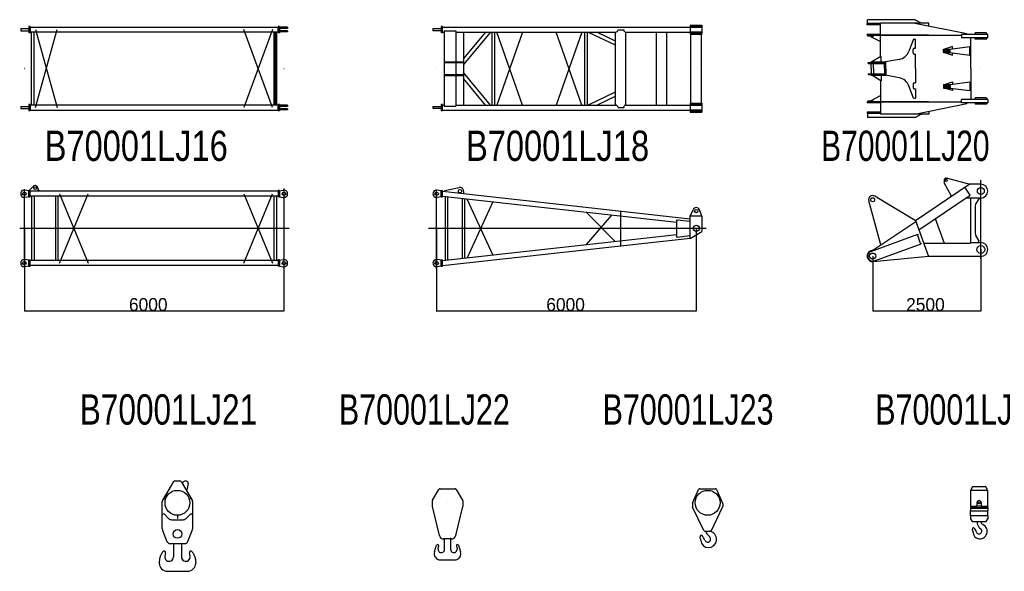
# Model space of a CAD drawing. Extents: x -32953 to 6491, y -9218 to 35056.
# Tile 1 of 5: x -32659 to -9903, y -9218 to 3515. Entities that reach past the tile are written whole.
import ezdxf

# ---------------------------------------------------------------- set-up
doc = ezdxf.new("R2010")
doc.units = 0
doc.header["$PDMODE"] = 35
doc.layers.get('0').update_dxf_attribs({"linetype": 'CONTINUOUS'})
doc.layers.get('DEFPOINTS').update_dxf_attribs({"linetype": 'CONTINUOUS'})
doc.styles.add('MX_NOTE_STANDARD', font='txt.shx', dxfattribs={"bigfont": 'extfont.shx'})
doc.dimstyles.new('MXDIMSTYLE', dxfattribs={"dimtxt": 2.8, "dimasz": 2.5, "dimexe": 1, "dimexo": 0.5, "dimgap": 0.5, "dimtad": 1, "dimdsep": 46, "dimtxsty": 'MX_NOTE_STANDARD', "dimblk1": 'OPEN30', "dimblk2": 'OPEN30', "dimsah": 1, "dimcen": 2.5, "dimadec": 0, "dimazin": 0, "dimtfac": 1, "dimtmove": 0, "dimatfit": 3, "dimldrblk": 'OPEN30', "dimfxl": 1, "dimtzin": 0, "dimarcsym": 0})

# ---------------------------------------------------------------- blocks, each defined once
blk = doc.blocks.new('_OPEN30')
at = {"color": 0, "linetype": 'ByBlock', "lineweight": -2}
for p, q in [((-1, 0.267949), (0, 0)), ((0, 0), (-1, -0.267949)), ((0, 0), (-1, 0))]:
    blk.add_line(p, q, dxfattribs=at)
blk = doc.blocks.new('*D8')
at = {"color": 7, "linetype": 'Continuous'}
for p, q in [((-10445.395474, -1791.875514), (-10445.395474, -3214.524318)), ((-12945.395474, -1941.875514), (-12945.395474, -3214.524318)), ((-10445.395474, -3213.524318), (-12945.395474, -3213.524318))]:
    blk.add_line(p, q, dxfattribs=at)
at = {"layer": 'DEFPOINTS', "color": 0, "linetype": 'Continuous'}
for p in [(-10445.395474, -1791.375514), (-12945.395474, -1941.375514), (-12945.395474, -3213.524318)]:
    blk.add_point(p, dxfattribs=at)
at = {"color": 7, "linetype": 'Continuous', "xscale": 2.5, "yscale": 2.5, "zscale": 2.5, "rotation": 180}
blk.add_blockref('_OPEN30', (-12945.395474, -3213.524318), dxfattribs=at)
at = {"color": 7, "linetype": 'Continuous', "xscale": 2.5, "yscale": 2.5, "zscale": 2.5}
blk.add_blockref('_OPEN30', (-10445.395474, -3213.524318), dxfattribs=at)
at = {"color": 7, "linetype": 'Continuous', "insert": (-11725.999234, -3063.024318), "char_height": 300, "attachment_point": 5}
blk.add_mtext('\\A1;2500', dxfattribs=at)
blk = doc.blocks.new('*D9')
at = {"color": 7, "linetype": 'Continuous'}
for p, q in [((-23023.387869, -1303.949855), (-23023.387869, -3214.524318)), ((-17023.387869, -1303.949855), (-17023.387869, -3214.524318)), ((-17023.387869, -3213.524318), (-23023.387869, -3213.524318))]:
    blk.add_line(p, q, dxfattribs=at)
at = {"layer": 'DEFPOINTS', "color": 0, "linetype": 'Continuous'}
for p in [(-23023.387869, -1303.449855), (-17023.387869, -1303.449855), (-23023.387869, -3213.524318)]:
    blk.add_point(p, dxfattribs=at)
at = {"color": 7, "linetype": 'Continuous', "xscale": 2.5, "yscale": 2.5, "zscale": 2.5, "rotation": 180}
blk.add_blockref('_OPEN30', (-23023.387869, -3213.524318), dxfattribs=at)
at = {"color": 7, "linetype": 'Continuous', "xscale": 2.5, "yscale": 2.5, "zscale": 2.5}
blk.add_blockref('_OPEN30', (-17023.387869, -3213.524318), dxfattribs=at)
at = {"color": 7, "linetype": 'Continuous', "insert": (-20042.625174, -3063.024318), "char_height": 300, "attachment_point": 5}
blk.add_mtext('\\A1;6000', dxfattribs=at)
blk = doc.blocks.new('*D10')
at = {"color": 7, "linetype": 'Continuous'}
for p, q in [((-32551.351056, -1303.949855), (-32551.351056, -3214.524318)), ((-26551.461056, -1303.949855), (-26551.461056, -3214.524318)), ((-26551.461056, -3213.524318), (-32551.351056, -3213.524318))]:
    blk.add_line(p, q, dxfattribs=at)
at = {"layer": 'DEFPOINTS', "color": 0, "linetype": 'Continuous'}
for p in [(-32551.351056, -1303.449855), (-26551.461056, -1303.449855), (-32551.351056, -3213.524318)]:
    blk.add_point(p, dxfattribs=at)
at = {"color": 7, "linetype": 'Continuous', "xscale": 2.5, "yscale": 2.5, "zscale": 2.5, "rotation": 180}
blk.add_blockref('_OPEN30', (-32551.351056, -3213.524318), dxfattribs=at)
at = {"color": 7, "linetype": 'Continuous', "xscale": 2.5, "yscale": 2.5, "zscale": 2.5}
blk.add_blockref('_OPEN30', (-26551.461056, -3213.524318), dxfattribs=at)
at = {"color": 7, "linetype": 'Continuous', "insert": (-29687.942745, -3063.024318), "char_height": 300, "attachment_point": 5}
blk.add_mtext('\\A1;6000', dxfattribs=at)

msp = doc.modelspace()

# ---------------------------------------------------------------- linework, layer by layer
at = {"color": 60, "linetype": 'Continuous'}
for p, q in [((-12765.257704, 3424.680824), (-13075.340712, 3424.680994)), ((-13075.332423, 3396.717366), (-13075.332438, 3424.717854)), ((-11965.990077, 3514.680385), (-13061.346522, 3514.680987)), ((-13061.338298, 3424.717862), (-13061.338347, 3514.717862)), ((-12765.25845, 3166.683067), (-12765.25845, 3436.680625)), ((-11644.693733, 3436.67972), (-12765.257698, 3436.680336)), ((-11971.037144, 3436.715944), (-10768.653738, 3194.213409)), ((-11966.008754, 3514.681671), (-11825.054783, 3439.681285)), ((-11825.065579, 3436.680625), (-11825.065579, 3439.683555)), ((-11644.70181, 3370.867637), (-11644.70181, 3436.680625)), ((-32636.348615, 3306.676124), (-32636.348615, 3266.679023)), ((-32631.342678, 3311.674452), (-32636.34247, 3306.671645)), ((-32636.332565, 3266.664731), (-32631.334635, 3261.667182)), ((-32631.346173, 3311.679481), (-32446.35838, 3311.679481)), ((-32631.346173, 3261.679328), (-32446.35838, 3261.679328)), ((-32446.35838, 3359.183448), (-32446.35838, 3214.182228)), ((-32414.351544, 3359.183448), (-32446.35838, 3359.183448)), ((-32414.351544, 3214.182228), (-32446.35838, 3214.182228)), ((-32414.351544, 3214.182228), (-32414.351544, 3359.183448)), ((-32410.345197, 3334.682106), (-32414.351544, 3334.682106)), ((-32410.345197, 3238.681739), (-32414.351544, 3238.681739)), ((-32410.345197, 3229.532875), (-32410.345197, 3343.833259)), ((-32410.345197, 3343.833259), (-26692.410932, 3343.833259)), ((-26692.410932, 3229.532875), (-32410.345197, 3229.532875)), ((-32384.336896, 1543.833259), (-32384.336896, 3229.532875)), ((-32323.837018, 1543.833259), (-32323.837018, 3229.532875)), ((-32295.996322, 1486.686153), (-31789.176629, 3286.685902)), ((-32295.995334, 3286.67783), (-31789.176262, 1486.680285)), ((-26815.068954, 3286.680044), (-27477.64593, 1486.679939)), ((-26815.068887, 1486.693065), (-27477.645862, 3286.693169)), ((-26778.87013, 1543.833259), (-26778.87013, 3229.532875)), ((-26748.621106, 1543.833259), (-26748.621106, 3229.532875)), ((-26718.364759, 1543.833259), (-26718.364759, 3229.532875)), ((-26688.410993, 3334.681648), (-26692.41734, 3334.681648)), ((-26688.410993, 3238.681282), (-26692.41734, 3238.681282)), ((-26692.410932, 3343.833259), (-26692.410932, 3229.532875)), ((-26656.416516, 3359.183448), (-26688.410993, 3359.183448)), ((-26688.410993, 3359.183448), (-26688.410993, 3214.182228)), ((-26656.416516, 3214.182228), (-26688.410993, 3214.182228)), ((-26656.416516, 3359.183448), (-26656.416516, 3214.182228)), ((-26466.41438, 3339.18238), (-26656.416516, 3339.18238)), ((-26471.414533, 3314.182075), (-26656.416516, 3314.182075)), ((-26471.41499, 3259.183143), (-26656.416516, 3259.183143)), ((-26466.41438, 3234.183753), (-26656.416516, 3234.183753)), ((-26466.41521, 3254.182003), (-26471.415785, 3259.182085)), ((-26466.415735, 3319.181195), (-26471.415674, 3314.181122)), ((-26466.41438, 3339.181922), (-26466.41438, 3319.18177)), ((-26466.41438, 3254.182991), (-26466.41438, 3234.183296)), ((-23103.385148, 3261.681188), (-23108.387203, 3266.683243)), ((-23108.386933, 3306.682692), (-23103.386766, 3311.682859)), ((-23108.385428, 3306.681236), (-23108.385428, 3266.684898)), ((-23103.386648, 3311.680015), (-22918.382986, 3311.680015)), ((-22918.382986, 3261.680015), (-23103.386648, 3261.680015)), ((-22918.382986, 3359.183677), (-22918.382986, 3214.182456)), ((-22886.388357, 3359.183677), (-22918.382986, 3359.183677)), ((-22886.388357, 3214.182456), (-22918.382986, 3214.182456)), ((-22886.388357, 3214.182456), (-22886.388357, 3359.183677)), ((-22886.382254, 3343.833335), (-17163.384207, 3343.833335)), ((-22886.382254, 3229.532798), (-22848.705252, 3229.532798)), ((-22848.705252, 3254.38021), (-22581.328543, 3254.38021)), ((-22848.705252, 3254.38021), (-22848.705252, 1518.97982)), ((-22581.328543, 3254.38021), (-22581.328543, 2543.180259)), ((-22581.328543, 3229.532798), (-18880.705984, 3229.532798)), ((-21774.821845, 3229.535565), (-22401.896975, 2477.892152)), ((-21890.856901, 3229.535058), (-22401.896294, 2616.977845)), ((-22401.891287, 3229.532798), (-22401.891287, 2543.180259)), ((-21749.816092, 3229.532798), (-21749.816092, 1543.833335)), ((-21689.318045, 3229.532798), (-21689.318045, 1543.833335)), ((-21035.606937, 3229.527423), (-21632.377689, 1543.830476)), ((-21035.602368, 1543.832325), (-21632.375156, 3229.535026)), ((-19664.010231, 3229.531549), (-20260.783019, 1543.828849)), ((-19664.007698, 1543.833952), (-20260.778449, 3229.530899)), ((-19607.073172, 3229.532798), (-19607.073172, 1543.833335)), ((-19546.569021, 3229.532798), (-19546.569021, 1543.833335)), ((-19521.555522, 3229.525868), (-18894.27683, 2932.383887)), ((-19313.42248, 3229.522132), (-18894.282428, 3030.975446)), ((-18894.286307, 3229.532798), (-18894.286307, 1543.833335)), ((-18824.321707, 3281.681236), (-18699.669607, 3281.681236)), ((-18652.483328, 1543.833335), (-18652.483328, 3229.532798)), ((-18652.483328, 3229.532798), (-17163.384207, 3229.532798)), ((-17944.286307, 1543.833335), (-17944.286307, 3229.532798)), ((-17702.483328, 1543.833335), (-17702.483328, 3229.532798)), ((-17163.384207, 3391.684898), (-17163.384207, 3181.681236)), ((-17163.384207, 3391.684898), (-16893.382986, 3391.684898)), ((-17163.384207, 3366.684898), (-16893.382986, 3366.684898)), ((-17163.384207, 3341.684898), (-16893.382986, 3341.684898)), ((-17163.384207, 3231.681236), (-16893.382986, 3231.681236)), ((-17163.384207, 3206.681236), (-16893.382986, 3206.681236)), ((-16893.382986, 3391.684898), (-16893.382986, 3181.681236)), ((-12765.25772, 3396.680336), (-13075.340727, 3396.680506)), ((-10768.671841, 3176.680625), (-10768.671841, 3194.183067)), ((-10320.392728, 3208.682579), (-10580.393033, 3208.682579)), ((-10580.393033, 3176.680625), (-10580.393033, 3208.682579)), ((-10310.393488, 3198.684983), (-10320.390847, 3208.685057)), ((-10310.395474, 3176.680625), (-10310.395474, 3198.682579)), ((-17163.384207, 3181.681236), (-16893.382986, 3181.681236)), ((-17148.381766, 1591.684898), (-17148.381766, 3181.681236)), ((-16912.38323, 3181.681236), (-16912.38323, 1591.684898)), ((-11654.693886, 3157.680702), (-13075.338417, 3157.681483)), ((-12765.25784, 3176.682777), (-13075.338407, 3176.682947)), ((-13075.334733, 3157.718342), (-13075.334744, 3176.719807)), ((-13055.337164, 3138.71933), (-13055.337175, 3157.720795)), ((-12926.357672, 3138.719401), (-13055.337164, 3138.71933)), ((-12992.148099, 3138.680137), (-12926.366849, 3138.680137)), ((-12992.148099, 3127.681602), (-12992.148099, 3138.680137)), ((-12992.142429, 3127.685001), (-12765.384185, 3011.855056)), ((-12926.36929, 3157.681602), (-12751.757474, 3157.681602)), ((-12926.36929, 3138.680137), (-12926.36929, 3157.681602)), ((-12765.387845, 2658.697227), (-12765.387845, 3157.681602)), ((-12765.387845, 3147.681602), (-12765.387845, 3157.681602)), ((-12765.387845, 3157.681602), (-10895.393033, 3157.681602)), ((-12002.642635, 3066.680717), (-12107.56903, 2788.51237)), ((-12002.641263, 3066.680625), (-11952.563138, 3066.680625)), ((-11952.563138, 2856.680625), (-11952.563138, 3066.680625)), ((-10895.393033, 3176.680625), (-10895.393033, 3096.680625)), ((-10285.395474, 3176.680625), (-10895.393033, 3176.680625)), ((-10285.395474, 3096.680625), (-10895.393033, 3096.680625)), ((-10701.38815, 3176.680625), (-10751.38815, 3176.680625)), ((-10675.383267, 2386.683067), (-10675.383267, 3096.683067)), ((-10580.393033, 3064.678672), (-10580.393033, 3096.680625)), ((-10320.395474, 3064.678672), (-10580.393033, 3064.678672)), ((-10320.393472, 3064.681345), (-10310.392836, 3074.682025)), ((-10310.395474, 3074.681114), (-10310.395474, 3096.680625)), ((-10285.395474, 3096.680625), (-10285.395474, 3176.680625)), ((-12013.046536, 2746.683067), (-12013.046536, 2826.680625)), ((-11983.046536, 2856.680625), (-11952.563138, 2856.680625)), ((-11305.397763, 2755.186485), (-11305.397763, 2835.184043)), ((-11305.397763, 2835.184043), (-11158.107114, 2835.184043)), ((-11305.397763, 2822.185997), (-11170.398068, 2822.185997)), ((-11305.397763, 2810.184043), (-11170.398068, 2810.184043)), ((-11305.397763, 2780.186485), (-11170.398068, 2780.186485)), ((-11305.397763, 2768.186973), (-11170.398068, 2768.186973)), ((-11305.397763, 2755.186485), (-11158.107114, 2755.186485)), ((-11101.959904, 2895.195451), (-11286.679707, 2835.191565)), ((-11286.653058, 2755.193111), (-11101.936402, 2695.183977)), ((-11170.398068, 2755.186485), (-11170.398068, 2835.184043)), ((-11159.80069, 2835.187745), (-10703.420385, 2895.18644)), ((-11159.748205, 2755.193271), (-10703.287416, 2695.183994)), ((-11158.107114, 2755.186485), (-11158.107114, 2835.184043)), ((-11158.105524, 2755.194006), (-10701.639137, 2695.183993)), ((-11158.104272, 2835.18915), (-10701.698399, 2895.191207)), ((-11101.960721, 2895.186485), (-11096.990781, 2895.186485)), ((-11096.984372, 2843.443321), (-11096.984372, 2895.186485)), ((-11096.984372, 2695.184043), (-11096.984372, 2746.936973)), ((-10703.378567, 2895.186485), (-10701.698422, 2895.186485)), ((-10701.698422, 2695.184043), (-10701.698422, 2895.186485)), ((-22836.559256, 2543.180259), (-22399.999197, 2543.180259)), ((-22836.559256, 2543.180259), (-22836.559256, 2524.180015)), ((-22836.559256, 2524.180015), (-22399.999197, 2524.180015)), ((-22835.460623, 2543.180259), (-22835.460623, 2524.180015)), ((-22581.328543, 2524.180015), (-22581.328543, 2249.180015)), ((-22401.891287, 2524.180015), (-22401.891287, 2249.180015)), ((-22399.999197, 2543.180259), (-22399.999197, 2524.180015)), ((-13050.341458, 2504.183067), (-13050.341458, 2526.180137)), ((-13050.341458, 2526.180137), (-12656.684232, 2526.180137)), ((-13050.341458, 2504.183067), (-12656.684232, 2504.183067)), ((-12979.872708, 2541.683067), (-12642.802396, 2541.683067)), ((-12979.872708, 2526.180137), (-12979.872708, 2541.683067)), ((-12979.872708, 2386.685508), (-12979.872708, 2504.183067)), ((-12756.168472, 2666.679101), (-12966.383257, 2541.681577)), ((-12926.752591, 2386.685508), (-12926.752591, 2504.183067)), ((-12756.164212, 2666.680625), (-12746.54263, 2666.680625)), ((-12746.545071, 2541.683067), (-12746.545071, 2666.675743)), ((-12671.098294, 2386.685508), (-12671.098294, 2504.183067)), ((-12656.684232, 2504.183067), (-12656.684232, 2526.180137)), ((-12335.188384, 2599.122907), (-12649.703355, 2542.588377)), ((-12642.802396, 2386.685508), (-12642.802396, 2541.683067)), ((-11983.046536, 2716.683067), (-11952.563138, 2716.683067)), ((-11952.563138, 2386.685508), (-11952.563138, 2716.683067)), ((-11096.990781, 2695.184043), (-11101.960721, 2695.184043)), ((-10703.349118, 2695.184043), (-10701.698422, 2695.184043)), ((-21774.813983, 1543.834372), (-22401.891312, 2295.480423)), ((-12979.872708, 2386.680625), (-12979.872708, 2269.183067)), ((-12926.752591, 2386.680625), (-12926.752591, 2269.183067)), ((-12671.098294, 2386.680625), (-12671.098294, 2269.183067)), ((-12642.802396, 2386.680625), (-12642.802396, 2231.683067)), ((-11952.563138, 2386.680625), (-11952.563138, 2056.683067)), ((-10675.383267, 2386.683067), (-10675.383267, 1676.683067)), ((-22836.559256, 2230.179771), (-22836.559256, 2249.180015)), ((-22836.559256, 2249.180015), (-22399.999197, 2249.180015)), ((-22836.559256, 2230.179771), (-22399.999197, 2230.179771)), ((-22835.460623, 2230.179771), (-22835.460623, 2249.180015)), ((-22581.328543, 2230.179771), (-22581.328543, 1518.97982)), ((-21890.854458, 1543.831849), (-22401.895562, 2156.391112)), ((-22401.891287, 2230.179771), (-22401.891287, 1543.833335)), ((-22399.999197, 2249.180015), (-22399.999197, 2230.179771)), ((-13050.341458, 2269.183067), (-12656.684232, 2269.183067)), ((-13050.341458, 2269.183067), (-13050.341458, 2247.185997)), ((-13050.341458, 2247.185997), (-12656.684232, 2247.185997)), ((-12979.872708, 2247.185997), (-12979.872708, 2231.683067)), ((-12979.872708, 2231.683067), (-12642.802396, 2231.683067)), ((-12756.168472, 2106.687033), (-12966.383257, 2231.684556)), ((-12765.387845, 2114.668907), (-12765.387845, 1615.684532)), ((-12756.164212, 2106.685508), (-12746.54263, 2106.685508)), ((-12746.545071, 2231.683067), (-12746.545071, 2106.690391)), ((-12656.684232, 2269.183067), (-12656.684232, 2247.185997)), ((-12335.188384, 2174.243227), (-12649.703355, 2230.777757)), ((-11983.046536, 2056.683067), (-11952.563138, 2056.683067)), ((-11286.653058, 2018.173023), (-11101.936402, 2078.182157)), ((-11159.748205, 2018.172863), (-10703.287416, 2078.18214)), ((-11158.105524, 2018.172128), (-10701.639137, 2078.18214)), ((-11096.990781, 2078.18209), (-11101.960721, 2078.18209)), ((-11096.984372, 2078.18209), (-11096.984372, 2026.429161)), ((-10703.349118, 2078.18209), (-10701.698422, 2078.18209)), ((-10701.698422, 2078.18209), (-10701.698422, 1878.179649)), ((-18894.280525, 1840.974983), (-19521.559217, 1543.833002)), ((-12002.642635, 1706.685417), (-12107.56903, 1984.853764)), ((-12013.046536, 2026.683067), (-12013.046536, 1946.685508)), ((-11983.046536, 1916.685508), (-11952.563138, 1916.685508)), ((-11952.563138, 1916.685508), (-11952.563138, 1706.685508)), ((-11305.397763, 2018.179649), (-11158.107114, 2018.179649)), ((-11305.397763, 2018.179649), (-11305.397763, 1938.18209)), ((-11305.397763, 2005.179161), (-11170.398068, 2005.179161)), ((-11305.397763, 1993.179649), (-11170.398068, 1993.179649)), ((-11305.397763, 1963.18209), (-11170.398068, 1963.18209)), ((-11305.397763, 1951.180137), (-11170.398068, 1951.180137)), ((-11305.397763, 1938.18209), (-11158.107114, 1938.18209)), ((-11101.959904, 1878.170683), (-11286.679707, 1938.174569)), ((-11170.398068, 2018.179649), (-11170.398068, 1938.18209)), ((-11159.80069, 1938.178389), (-10703.420385, 1878.179693)), ((-11158.107114, 2018.179649), (-11158.107114, 1938.18209)), ((-11158.104272, 1938.176984), (-10701.698399, 1878.174927)), ((-11101.960721, 1878.179649), (-11096.990781, 1878.179649)), ((-11096.984372, 1929.922813), (-11096.984372, 1878.179649)), ((-10703.378567, 1878.179649), (-10701.698422, 1878.179649)), ((-18894.285632, 1742.38239), (-19313.425685, 1543.835704)), ((-11654.693886, 1615.685432), (-13075.338417, 1615.684651)), ((-12765.25784, 1596.683357), (-13075.338407, 1596.683186)), ((-13075.334733, 1615.647791), (-13075.334744, 1596.646326)), ((-13055.337164, 1634.646804), (-13055.337175, 1615.645339)), ((-12926.357672, 1634.646733), (-13055.337164, 1634.646804)), ((-12992.148099, 1645.684532), (-12992.148099, 1634.685997)), ((-12992.148099, 1634.685997), (-12926.366849, 1634.685997)), ((-12992.142429, 1645.681132), (-12765.384185, 1761.511077)), ((-12926.36929, 1634.685997), (-12926.36929, 1615.684532)), ((-12926.36929, 1615.684532), (-12751.757474, 1615.684532)), ((-12765.387845, 1625.684532), (-12765.387845, 1615.684532)), ((-12765.387845, 1615.684532), (-10895.393033, 1615.684532)), ((-12765.25845, 1606.683067), (-12765.25845, 1336.685508)), ((-12002.641263, 1706.685508), (-11952.563138, 1706.685508)), ((-10285.395474, 1676.685508), (-10895.393033, 1676.685508)), ((-10895.393033, 1596.685508), (-10895.393033, 1676.685508)), ((-10285.395474, 1596.685508), (-10895.393033, 1596.685508)), ((-10768.671841, 1596.685508), (-10768.671841, 1579.183067)), ((-10701.38815, 1596.685508), (-10751.38815, 1596.685508)), ((-10580.393033, 1708.687461), (-10580.393033, 1676.685508)), ((-10320.395474, 1708.687461), (-10580.393033, 1708.687461)), ((-10580.393033, 1596.685508), (-10580.393033, 1564.683555)), ((-10320.393472, 1708.684789), (-10310.392836, 1698.684109)), ((-10310.395474, 1698.68502), (-10310.395474, 1676.685508)), ((-10310.395474, 1596.685508), (-10310.395474, 1574.683555)), ((-10285.395474, 1676.685508), (-10285.395474, 1596.685508)), ((-32636.348615, 1506.676582), (-32636.348615, 1466.679481)), ((-32631.343892, 1511.674967), (-32636.343684, 1506.672159)), ((-32636.337784, 1466.669291), (-32631.339854, 1461.671742)), ((-32631.346173, 1511.679939), (-32446.35838, 1511.679939)), ((-32631.346173, 1461.679786), (-32446.35838, 1461.679786)), ((-32446.35838, 1559.183448), (-32446.35838, 1414.182228)), ((-32414.351544, 1559.183448), (-32446.35838, 1559.183448)), ((-32414.351544, 1414.182228), (-32446.35838, 1414.182228)), ((-32414.351544, 1414.182228), (-32414.351544, 1559.183448)), ((-32410.345197, 1534.682106), (-32414.351544, 1534.682106)), ((-32410.345197, 1438.681739), (-32414.351544, 1438.681739)), ((-26692.410932, 1543.833259), (-32410.345197, 1543.833259)), ((-32410.345197, 1429.532875), (-32410.345197, 1543.833259)), ((-32410.345197, 1429.532875), (-26692.410932, 1429.532875)), ((-26688.410993, 1534.681648), (-26692.41734, 1534.681648)), ((-26688.410993, 1438.681282), (-26692.41734, 1438.681282)), ((-26692.410932, 1543.833259), (-26692.410932, 1429.532875)), ((-26656.416516, 1559.183448), (-26688.410993, 1559.183448)), ((-26688.410993, 1559.183448), (-26688.410993, 1414.182228)), ((-26656.416516, 1414.182228), (-26688.410993, 1414.182228)), ((-26656.416516, 1559.183448), (-26656.416516, 1414.182228)), ((-26466.41438, 1539.18238), (-26656.416516, 1539.18238)), ((-26471.414533, 1514.182533), (-26656.416516, 1514.182533)), ((-26471.41499, 1459.183601), (-26656.416516, 1459.183601)), ((-26466.41438, 1434.183753), (-26656.416516, 1434.183753)), ((-26466.415462, 1454.182353), (-26471.416038, 1459.182436)), ((-26466.415887, 1519.181549), (-26471.415825, 1514.181477)), ((-26466.41438, 1539.18238), (-26466.41438, 1519.182228)), ((-26466.41438, 1454.183448), (-26466.41438, 1434.183753)), ((-23108.385428, 1506.681236), (-23108.385428, 1466.684898)), ((-23103.386497, 1461.682244), (-23108.384236, 1466.679984)), ((-23108.383697, 1506.679702), (-23103.38326, 1511.680139)), ((-23103.386648, 1511.680015), (-22918.382986, 1511.680015)), ((-22918.382986, 1461.680015), (-23103.386648, 1461.680015)), ((-22886.388357, 1559.183677), (-22918.382986, 1559.183677)), ((-22918.382986, 1559.183677), (-22918.382986, 1414.182456)), ((-22886.388357, 1414.182456), (-22918.382986, 1414.182456)), ((-22886.388357, 1414.182456), (-22886.388357, 1559.183677)), ((-22886.382254, 1543.833335), (-22848.705252, 1543.833335)), ((-22886.382254, 1429.532798), (-17163.384207, 1429.532798)), ((-22848.705252, 1518.97982), (-22581.328543, 1518.97982)), ((-22581.328543, 1543.833335), (-18880.705984, 1543.833335)), ((-18824.321707, 1491.684898), (-18699.669607, 1491.684898)), ((-18652.483328, 1543.833335), (-17163.384207, 1543.833335)), ((-17163.384207, 1591.684898), (-17163.384207, 1381.681236)), ((-17163.384207, 1591.684898), (-16893.382986, 1591.684898)), ((-17163.384207, 1566.684898), (-16893.382986, 1566.684898)), ((-17163.384207, 1541.684898), (-16893.382986, 1541.684898)), ((-17163.384207, 1431.681236), (-16893.382986, 1431.681236)), ((-17163.384207, 1406.681236), (-16893.382986, 1406.681236)), ((-17163.384207, 1381.681236), (-16893.382986, 1381.681236)), ((-16893.382986, 1591.684898), (-16893.382986, 1381.681236)), ((-12765.25772, 1376.685798), (-13075.340727, 1376.685628)), ((-13075.332423, 1376.648768), (-13075.332438, 1348.64828)), ((-11971.037144, 1336.650189), (-10768.653738, 1579.152725)), ((-11644.70181, 1402.498497), (-11644.70181, 1336.685508)), ((-10320.392728, 1564.683555), (-10580.393033, 1564.683555)), ((-10310.393488, 1574.68115), (-10320.390847, 1564.681077)), ((-12765.257704, 1348.68531), (-13075.340712, 1348.685139)), ((-11965.990077, 1258.685749), (-13061.346522, 1258.685147)), ((-13061.338298, 1348.648272), (-13061.338347, 1258.648272)), ((-11644.693733, 1336.686414), (-12765.257698, 1336.685798)), ((-11966.008754, 1258.684462), (-11825.054783, 1333.684848)), ((-11825.065579, 1336.685508), (-11825.065579, 1333.682579)), ((-11295.395474, -191.415486), (-11295.395474, -248.138887)), ((-11245.395474, -141.415486), (-11216.578381, -141.415486)), ((-11216.578381, -141.415486), (-10699.395474, -280.815486)), ((-11163.895474, -155.615486), (-11165.395474, -161.415486)), ((-10445.395474, -2008.805486), (-10445.395474, -188.515486)), ((-32551.351056, -2208.179818), (-32551.351056, -396.809818)), ((-32446.341056, -435.409818), (-32536.811056, -419.709818)), ((-32446.361056, -575.909818), (-32446.361056, -430.909818)), ((-32446.361056, -430.909818), (-32414.351056, -430.909818)), ((-32433.701056, -420.909818), (-32343.781056, -331.009818)), ((-32433.701056, -420.909818), (-32433.701056, -430.909818)), ((-32414.351056, -575.909818), (-32414.351056, -430.909818)), ((-26688.361056, -446.309818), (-32414.351056, -446.309818)), ((-32181.381056, -436.309818), (-32181.381056, -446.309818)), ((-26688.361056, -430.909818), (-26688.361056, -575.909818)), ((-26656.461056, -430.909818), (-26688.361056, -430.909818)), ((-26656.461056, -435.409818), (-26565.961056, -419.709818)), ((-26656.461056, -430.909818), (-26656.461056, -575.909818)), ((-26551.461056, -381.109818), (-26551.461056, -2230.839818)), ((-23023.387869, -2229.039818), (-23023.387869, -407.139818)), ((-22918.387869, -435.399818), (-23008.887869, -419.699818)), ((-22918.387869, -575.949818), (-22918.387869, -430.949818)), ((-22918.387869, -430.959818), (-22886.387869, -430.959818)), ((-22886.387869, -575.949818), (-22886.387869, -430.949818)), ((-22886.387869, -445.949818), (-17163.387869, -1080.389818)), ((-22835.487869, -431.469818), (-22837.687869, -451.349818)), ((-22835.487869, -431.469818), (-22502.787869, -360.299818)), ((-22400.587869, -452.779818), (-22405.687869, -499.239818)), ((-11958.191091, -1119.467527), (-10714.795474, -281.415486)), ((-11122.147858, -555.972105), (-11295.395474, -248.138887)), ((-10693.995474, -535.115486), (-10817.983715, -350.964642)), ((-10445.395474, -281.415486), (-10714.795474, -281.415486)), ((-32446.391056, -571.509818), (-32536.851056, -587.209818)), ((-32446.361056, -575.909818), (-32414.351056, -575.909818)), ((-26688.361056, -560.609818), (-32414.351056, -560.609818)), ((-32384.331056, -560.609818), (-32384.331056, -2046.299818)), ((-32323.831056, -560.609818), (-32323.831056, -2046.299818)), ((-32318.831056, -560.609818), (-32323.831056, -565.609818)), ((-31834.341056, -565.609818), (-31839.341056, -560.609818)), ((-31834.341056, -560.609818), (-31834.341056, -2046.299818)), ((-31773.841056, -560.609818), (-31773.841056, -2046.299818)), ((-31739.891056, -503.409818), (-31072.781056, -2103.449818)), ((-31739.891056, -2103.439818), (-31072.781056, -503.409818)), ((-27479.861056, -503.409818), (-26812.861056, -2103.449818)), ((-27479.861056, -2103.439818), (-26812.861056, -503.409818)), ((-26778.861056, -2046.299818), (-26778.861056, -560.609818)), ((-26718.361056, -2046.299818), (-26718.361056, -560.609818)), ((-26656.461056, -575.909818), (-26688.361056, -575.909818)), ((-26656.461056, -571.509818), (-26565.961056, -587.209818)), ((-22918.387869, -571.509818), (-23008.887869, -587.199818)), ((-22918.387869, -575.959818), (-22886.387869, -575.959818)), ((-22886.387869, -560.949818), (-17473.387869, -1161.029818)), ((-22829.487869, -567.259818), (-22829.487869, -2039.639818)), ((-22768.987869, -573.969818), (-22768.987869, -2032.939818)), ((-22435.587869, -610.929818), (-22435.587869, -1995.979818)), ((-22375.087869, -617.629818), (-22375.087869, -1989.269818)), ((-21720.987869, -1916.759818), (-22315.187869, -624.279818)), ((-12753.065568, -1681.729235), (-13037.195474, -666.015486)), ((-12659.895474, -702.115486), (-12897.895474, -559.115486)), ((-11879.94349, -1334.446866), (-10693.995474, -535.115486)), ((-10445.395474, -601.415486), (-10792.395474, -601.415486)), ((-10685.395474, -601.415486), (-10685.395474, -1646.385486)), ((-10495.395474, -616.415486), (-10561.395474, -727.815486)), ((-10495.395474, -601.415486), (-10495.395474, -616.415486)), ((-21720.987869, -690.149818), (-22315.187869, -1982.629818)), ((-18773.387869, -893.569818), (-18773.387869, -1718.979818)), ((-17163.387869, -1018.449818), (-17096.287869, -870.409818)), ((-16893.387869, -1018.449818), (-16948.787869, -874.709818)), ((-11961.595474, -1121.755486), (-12659.895474, -702.115486)), ((-10575.395474, -778.815486), (-10575.395474, -1415.975486)), ((-19563.287869, -929.349818), (-18899.987869, -1604.029818)), ((-18982.387869, -993.739818), (-19563.287869, -1677.549818)), ((-17473.387869, -1502.269818), (-17473.387869, -1104.639818)), ((-17473.387869, -1104.639818), (-17463.387869, -1104.639818)), ((-17463.387869, -1104.639818), (-17163.387869, -1137.889818)), ((-17163.387869, -1538.449818), (-17163.387869, -1018.449818)), ((-16893.387869, -1018.459818), (-17163.387869, -1018.459818)), ((-16893.387869, -1018.449818), (-16893.387869, -1377.239818)), ((-11958.195474, -1119.455486), (-11655.395474, -1951.375486)), ((-11498.995474, -1077.695486), (-11292.095474, -1646.385486)), ((-26428.161056, -1303.449818), (-32659.051056, -1303.449818)), ((-16794.287869, -1303.449818), (-23213.787869, -1303.449818)), ((-12918.495474, -1793.235486), (-11950.495474, -1140.765486)), ((-22886.387869, -2045.949818), (-17473.387869, -1445.869818)), ((-22886.387869, -2160.949818), (-17163.387869, -1526.509818)), ((-17473.387869, -1502.269818), (-17463.387869, -1502.269818)), ((-17463.387869, -1502.269818), (-17163.387869, -1469.009818)), ((-17163.387869, -1538.449818), (-16893.387869, -1377.239818)), ((-12985.095474, -1832.375486), (-11904.395474, -1439.045486)), ((-11912.797735, -1459.109274), (-11898.995474, -1454.085486)), ((-11912.797735, -1459.109274), (-11844.397735, -1647.049274)), ((-11904.395474, -1439.045486), (-11898.995474, -1454.085486)), ((-10495.395474, -1578.385486), (-10561.395474, -1466.955486)), ((-10495.395474, -1578.385486), (-10495.395474, -1593.385486)), ((-18110.787869, -1631.529818), (-18108.087869, -1637.699818)), ((-12989.895474, -1819.215486), (-12918.495474, -1793.235486)), ((-12905.695474, -2050.375486), (-11825.095474, -1657.055486)), ((-11844.397735, -1647.049274), (-11830.595474, -1642.025486)), ((-11830.595474, -1642.025486), (-11825.095474, -1657.055486)), ((-11766.404912, -1646.385486), (-10685.395474, -1646.385486)), ((-10685.395474, -1631.385486), (-10445.395474, -1631.385486)), ((-10495.395474, -1631.385486), (-10495.395474, -1593.385486)), ((-32446.351056, -2035.399818), (-32536.811056, -2019.709818)), ((-32446.361056, -2175.949818), (-32446.361056, -2030.949818)), ((-32446.361056, -2030.949818), (-32414.351056, -2030.949818)), ((-32414.351056, -2175.949818), (-32414.351056, -2030.949818)), ((-26688.361056, -2046.299818), (-32414.351056, -2046.299818)), ((-31834.341056, -2041.289818), (-31839.341056, -2046.289818)), ((-26688.361056, -2030.949818), (-26688.361056, -2175.949818)), ((-26656.461056, -2030.949818), (-26688.361056, -2030.949818)), ((-26656.461056, -2035.409818), (-26565.961056, -2019.709818)), ((-26656.461056, -2030.949818), (-26656.461056, -2175.949818)), ((-22918.387869, -2035.399818), (-23008.887869, -2019.699818)), ((-22918.387869, -2175.949818), (-22918.387869, -2030.949818)), ((-22918.387869, -2030.959818), (-22886.387869, -2030.959818)), ((-22886.387869, -2175.949818), (-22886.387869, -2030.949818)), ((-11655.395474, -1951.375486), (-12933.295474, -2070.805486)), ((-11645.995474, -1947.955486), (-11655.395474, -1951.375486)), ((-10445.395474, -1951.375486), (-11655.395474, -1951.375486)), ((-32446.381056, -2171.499818), (-32536.841056, -2187.199818)), ((-32446.361056, -2175.949818), (-32414.351056, -2175.949818)), ((-26688.361056, -2160.599818), (-32414.351056, -2160.599818)), ((-26656.461056, -2175.949818), (-26688.361056, -2175.949818)), ((-26656.461056, -2171.499818), (-26565.961056, -2187.189818)), ((-22918.387869, -2171.509818), (-23008.887869, -2187.199818)), ((-22918.387869, -2175.959818), (-22886.387869, -2175.959818))]:
    msp.add_line(p, q, dxfattribs=at)
at = {"color": 224, "linetype": 'Continuous'}
for p, q in [((-29358.764165, -7595.271352), (-29096.553165, -7147.161352)), ((-29070.663165, -7132.321352), (-28955.083165, -7132.321352)), ((-28929.183165, -7147.161352), (-28666.973165, -7595.271352)), ((-28846.123165, -7139.591352), (-28911.303165, -7177.731352)), ((-28764.843165, -7198.011352), (-28793.033165, -7340.251352)), ((-10637.705349, -7265.301352), (-10680.430349, -7339.301352)), ((-10635.976349, -7264.301352), (-10334.888349, -7264.301352)), ((-10290.428349, -7339.301352), (-10333.158349, -7265.301352)), ((-28793.033165, -7340.251352), (-28810.293165, -7350.351352)), ((-23117.500681, -7577.591352), (-22969.009681, -7327.011352)), ((-22943.200681, -7312.301352), (-22597.384681, -7312.301352)), ((-22571.584681, -7327.011352), (-22423.084681, -7577.591352)), ((-17108.841606, -7646.521352), (-16969.287606, -7330.191352)), ((-16941.840606, -7312.301352), (-16580.947606, -7312.301352)), ((-16553.497606, -7330.191352), (-16413.947606, -7646.521352)), ((-10682.933349, -7343.801352), (-10682.933349, -7714.301352)), ((-10682.933349, -7343.801352), (-10287.938349, -7343.801352)), ((-10680.430349, -7339.301352), (-10672.640349, -7343.801352)), ((-10298.218349, -7343.801352), (-10290.428349, -7339.301352)), ((-10287.938349, -7343.801352), (-10287.938349, -7714.301352)), ((-29362.873165, -8238.451352), (-29362.873165, -7610.421352)), ((-28662.873165, -7610.421352), (-28662.873165, -8238.451352)), ((-23120.294681, -7719.941352), (-23120.294681, -7587.781352)), ((-22958.614681, -8395.971352), (-23119.742681, -7724.601352)), ((-22581.894681, -8395.641352), (-22420.844681, -7724.601352)), ((-22420.294681, -7587.781352), (-22420.294681, -7719.941352)), ((-17111.395606, -7658.631352), (-17111.395606, -7725.451352)), ((-16411.397606, -7658.631352), (-16411.397606, -7725.451352)), ((-10685.434349, -7720.301352), (-10685.434349, -7739.301352)), ((-10679.432349, -7714.301352), (-10685.432349, -7720.301352)), ((-10682.933349, -7714.301352), (-10535.434349, -7714.301352)), ((-10535.434349, -7637.301352), (-10535.434349, -7714.301352)), ((-10535.434349, -7710.301352), (-10435.434349, -7710.301352)), ((-10436.434349, -7691.721352), (-10435.433349, -7692.301352)), ((-10435.434349, -7637.301352), (-10435.434349, -7714.301352)), ((-10435.434349, -7714.301352), (-10287.938349, -7714.301352)), ((-10291.438349, -7714.301352), (-10285.438349, -7720.301352)), ((-10285.438349, -7720.301352), (-10285.438349, -7739.301352)), ((-29311.659165, -7903.501352), (-29217.162165, -7998.001352)), ((-29012.873165, -7937.541352), (-29012.873165, -8000.831352)), ((-28808.583165, -7998.001352), (-28714.083165, -7903.501352)), ((-16849.577606, -8275.331352), (-17108.417606, -7738.481352)), ((-16673.212606, -8275.331352), (-16414.367606, -7738.481352)), ((-10685.434349, -7769.301352), (-10680.434349, -7764.301352)), ((-10685.434349, -7769.301352), (-10685.434349, -7817.301352)), ((-10685.433349, -7739.301352), (-10680.433349, -7744.301352)), ((-10681.433349, -7931.301352), (-10685.433349, -7927.301352)), ((-10685.433349, -7935.301352), (-10685.433349, -8007.301352)), ((-10681.432349, -7821.301352), (-10685.432349, -7817.301352)), ((-10685.432349, -7927.301352), (-10685.432349, -7825.301352)), ((-10685.432349, -7935.301352), (-10681.432349, -7931.301352)), ((-10681.431349, -7821.301352), (-10685.431349, -7825.301352)), ((-10681.433349, -7931.301352), (-10289.438349, -7931.301352)), ((-10681.432349, -7821.301352), (-10289.438349, -7821.301352)), ((-10680.434349, -7744.301352), (-10680.434349, -7764.301352)), ((-10680.434349, -7744.301352), (-10290.438349, -7744.301352)), ((-10680.434349, -7764.301352), (-10290.438349, -7764.301352)), ((-10290.438349, -7744.301352), (-10285.438349, -7739.301352)), ((-10290.438349, -7744.301352), (-10290.438349, -7764.301352)), ((-10290.438349, -7764.301352), (-10285.438349, -7769.301352)), ((-10289.438349, -7821.301352), (-10285.438349, -7817.301352)), ((-10285.438349, -7825.301352), (-10289.438349, -7821.301352)), ((-10285.438349, -7927.301352), (-10289.438349, -7931.301352)), ((-10289.438349, -7931.301352), (-10285.438349, -7935.301352)), ((-10285.438349, -7769.301352), (-10285.438349, -7817.301352)), ((-10285.438349, -7927.301352), (-10285.438349, -7825.301352)), ((-10285.438349, -7935.301352), (-10285.438349, -8007.301352)), ((-29146.453165, -8027.291352), (-28879.293165, -8027.291352)), ((-10685.433349, -8007.301352), (-10645.433349, -8067.301352)), ((-10645.433349, -8067.301352), (-10485.434349, -8067.301352)), ((-10530.434349, -8067.301352), (-10530.434349, -8084.351352)), ((-10485.434349, -8067.301352), (-10325.438349, -8067.301352)), ((-10440.434349, -8067.301352), (-10440.434349, -8081.431352)), ((-10325.438349, -8067.301352), (-10285.438349, -8007.301352)), ((-29356.019165, -8274.841352), (-29256.511165, -8529.581352)), ((-28769.233165, -8529.581352), (-28669.733165, -8274.841352)), ((-16826.394606, -8284.462352), (-16809.628606, -8294.142352)), ((-16822.554606, -8292.302352), (-16700.235606, -8292.302352)), ((-16750.316606, -8387.886352), (-16711.897606, -8426.305352)), ((-10477.890349, -8211.452352), (-10441.239349, -8248.102352)), ((-29186.653165, -8577.291352), (-28839.093165, -8577.291352)), ((-29105.373165, -8577.291352), (-29105.373165, -8888.290352)), ((-28920.373165, -8577.291352), (-28920.373165, -8888.290352)), ((-23072.901681, -8765.577352), (-23024.019681, -8618.402352)), ((-22988.842681, -8696.594352), (-22975.778681, -8631.178352)), ((-22679.134681, -8472.301352), (-22861.455681, -8472.301352)), ((-22840.294681, -8471.451352), (-22842.134681, -8472.832352)), ((-22840.294681, -8711.281352), (-22840.294681, -8472.282352)), ((-22700.294681, -8447.281352), (-22700.294681, -8711.281352)), ((-22698.454681, -8472.832352), (-22700.294681, -8471.451352)), ((-22564.814681, -8631.177352), (-22551.754681, -8696.594352)), ((-22516.574681, -8618.402352), (-22467.694681, -8765.576352)), ((-29288.470165, -8789.810352), (-29303.608165, -8869.667352)), ((-28722.123165, -8869.665352), (-28737.263165, -8789.809352)), ((-22935.293681, -8956.281352), (-22605.294681, -8956.281352)), ((-29245.373165, -9218.288352), (-28780.373165, -9218.288352))]:
    msp.add_line(p, q, dxfattribs=at)
for points in [[(-29354.088165, -8767.458352), (-29364.287565, -8784.049452), (-29374.306365, -8800.724452), (-29383.964065, -8817.567052), (-29393.080165, -8834.661152), (-29401.474065, -8852.090552), (-29408.965265, -8869.938952), (-29415.373165, -8888.290352), (-29420.577365, -8907.200552), (-29424.698365, -8926.613652), (-29427.916665, -8946.445852), (-29430.412665, -8966.613352), (-29432.367065, -8987.032352), (-29433.960365, -9007.618952), (-29435.373165, -9028.289352)], [(-28671.663165, -8767.458352), (-28661.463165, -8784.049452), (-28651.443165, -8800.724452), (-28641.784165, -8817.567052), (-28632.668165, -8834.661152), (-28624.273165, -8852.090552), (-28616.781165, -8869.938952), (-28610.373165, -8888.290352), (-28605.168165, -8907.200552), (-28601.047165, -8926.613652), (-28597.829165, -8946.445852), (-28595.333165, -8966.613352), (-28593.379165, -8987.032352), (-28591.786165, -9007.618952), (-28590.373165, -9028.289352)]]:
    msp.add_lwpolyline(points, dxfattribs=at)
at = {"color": 60, "linetype": 'Continuous'}
for centre, radius in [((-11245.395474, -191.415486), 25), ((-32301.351056, -373.409818), 28.25), ((-22484.987869, -443.419818), 40), ((-10445.395474, -441.415486), 80), ((-32551.351056, -503.409818), 40), ((-26551.461056, -503.409818), 40), ((-23023.387869, -503.449818), 40), ((-12945.395474, -641.415486), 45.25), ((-17023.387869, -903.449818), 40), ((-17023.387869, -1303.449818), 72.5), ((-10445.395474, -1791.375486), 90), ((-12945.395474, -1941.375486), 70), ((-32551.351056, -2103.449818), 40), ((-26551.461056, -2103.449818), 40), ((-23023.387869, -2103.449818), 40)]:
    msp.add_circle(centre, radius, dxfattribs=at)
at = {"color": 224, "linetype": 'Continuous'}
for centre, radius in [((-29012.873165, -7637.301352), 287.498), ((-16761.395606, -7637.301352), 287.5), ((-10485.434349, -7637.301352), 23), ((-29012.873165, -8357.291352), 99.9999)]:
    msp.add_circle(centre, radius, dxfattribs=at)
at = {"color": 60, "linetype": 'Continuous'}
for centre, radius, start, end in [((-12388.263821, 2894.390586), 300, 280.190223, 339.333292), ((-11983.046536, 2826.680625), 30, 89.999982, 179.999964), ((-11983.046536, 2746.683067), 30, 180.000036, 270.000018), ((-12388.263821, 1878.975547), 300, 20.666708, 79.809777), ((-11983.046536, 2026.683067), 30, 89.999982, 179.999964), ((-11983.046536, 1946.685508), 30, 180.000036, 270.000018), ((-11245.395474, -191.415486), 50, 90, 180), ((-32551.351056, -503.409818), 85, 80.1577, 279.842), ((-32301.351056, -373.409818), 60, 358.641, 135), ((-32181.381056, -376.309818), 60, 178.641, 270), ((-26551.461056, -503.409818), 85, 260.158, 99.8422), ((-23023.387869, -503.449818), 85, 80.1578, 279.842), ((-22484.987869, -443.419818), 85, 353.674, 102.077), ((-10445.395474, -441.415486), 160, 270, 90), ((-12945.395474, -641.415486), 95, 60, 195), ((-17023.387869, -903.449818), 80, 21.0573, 155.604), ((-10475.395474, -778.815486), 100, 149.349, 180), ((-10475.395474, -1415.975486), 100, 180, 210.651), ((-12945.395474, -1941.375486), 130, 110, 275.722), ((-10445.395474, -1791.375486), 160, 270, 90), ((-32551.351056, -2103.449818), 85, 80.1577, 279.842), ((-26551.461056, -2103.449818), 85, 260.158, 99.8422), ((-23023.387869, -2103.449818), 85, 80.1578, 279.842), ((-12945.395474, -1941.375486), 116, 110, 290)]:
    msp.add_arc(centre, radius, start, end, dxfattribs=at)
at = {"color": 224, "linetype": 'Continuous'}
for centre, radius, start, end in [((-29070.663165, -7162.321352), 30, 89.9999, 149.666), ((-28955.083165, -7162.321352), 30, 30.3337, 89.9998), ((-28818.793165, -7187.321352), 55, 348.792, 119.799), ((-10635.976349, -7266.301352), 2, 89.9988, 149.999), ((-10630.208349, -7266.301352), 2, 330.001, 89.9989), ((-10334.888349, -7266.301352), 2, 30, 90), ((-22943.200681, -7342.301352), 30, 90.0001, 149.349), ((-22597.384681, -7342.301352), 30, 30.6506, 89.9999), ((-16941.840606, -7342.301352), 30, 90, 156.194), ((-16580.947606, -7342.301352), 30, 23.8059, 89.9999), ((-29332.873165, -7610.421352), 30, 149.667, 180.001), ((-29292.872165, -7542.071352), 30, 149.667, 180.001), ((-28732.873165, -7542.061352), 30, 359.998, 30.332), ((-28692.873165, -7610.421352), 30, 359.999, 30.3333), ((-23100.294681, -7587.781352), 20, 149.349, 180), ((-23100.294681, -7719.941352), 20, 180, 193.496), ((-22440.294681, -7587.781352), 20, 0, 30.6507), ((-22440.294681, -7719.941352), 20, 346.504, 0), ((-17081.395606, -7658.631352), 30, 156.194, 180), ((-17081.395606, -7725.451352), 30, 180, 205.741), ((-16441.397606, -7725.451352), 30, 334.259, 0), ((-16441.397606, -7658.631352), 30, 0, 23.8059), ((-10485.434349, -7637.301352), 50, 0, 180), ((-29332.873165, -7924.711352), 30, 44.9999, 180), ((-28692.873165, -7924.711352), 30, 0, 135), ((-29146.453165, -7927.291352), 99.9999, 225, 270), ((-28879.293165, -7927.291352), 99.9999, 270, 315), ((-10350.438349, -8084.351352), 180, 180, 191.8), ((-10353.189138, -8085.499776), 177.073385, 191.618273, 213.701727), ((-10468.934349, -8296.796352), 171, 256.55, 67.0368), ((-10350.438349, -8084.351352), 180, 213.52, 225), ((-10377.438349, -8081.431352), 62.9999, 180, 247.132), ((-29262.874165, -8238.451352), 99.9999, 180, 201.337), ((-28762.873165, -8238.451352), 99.9999, 338.663, 0), ((-22861.455681, -8372.301352), 99.9999, 193.496, 270), ((-22679.134681, -8372.301352), 99.9999, 270, 346.504), ((-16909.258606, -8413.802352), 28, 41.9998, 200.025), ((-17111.394606, -8595.804352), 299.999, 18.9251, 41.9998), ((-16822.554606, -8262.302352), 30, 205.741, 270), ((-16820.628606, -8313.195352), 22, 17.493, 59.9999), ((-16608.895606, -8246.465352), 200, 197.493, 225), ((-16742.395606, -8480.802352), 191, 270, 67.6805), ((-16642.895606, -8238.431352), 70.9999, 213.951, 247.681), ((-16700.235606, -8262.302352), 30, 270, 334.259), ((-10618.290349, -8237.296352), 25, 42.6843, 201.679), ((-10887.778349, -8344.424352), 265, 4.23058, 21.679), ((-10468.934349, -8313.296352), 155, 184.217, 255.132), ((-10794.714349, -8400.006352), 265, 19.2012, 42.6843), ((-10485.434349, -8292.296352), 62.5, 199.158, 44.9999), ((-29186.653165, -8502.291352), 75, 201.337, 270), ((-28839.093165, -8502.291352), 75, 270, 338.663), ((-23000.293681, -8626.282352), 25, 348.707, 161.627), ((-22540.294681, -8626.282352), 25, 18.3734, 191.293), ((-17217.428606, -8526.117352), 299.999, 3.65156, 20.0247), ((-16742.395606, -8495.802352), 176, 183.652, 270), ((-16761.395606, -8475.802352), 69.9999, 198.925, 45), ((-29322.873165, -8783.290352), 35, 349.266, 153.106), ((-29205.373165, -8888.290352), 99.9998, 169.266, 0), ((-28820.373165, -8888.290352), 99.9998, 180, 10.7338), ((-28702.873165, -8783.290352), 35, 26.8939, 190.734), ((-22935.293681, -8811.281352), 145, 161.627, 270), ((-22915.293681, -8711.281352), 75, 168.707, 0), ((-22625.294681, -8711.281352), 75, 180, 11.2933), ((-22605.294681, -8811.281352), 145, 270, 18.3734), ((-29245.373165, -9028.289352), 190, 180, 270), ((-28780.373165, -9028.289352), 190, 270, 0)]:
    msp.add_arc(centre, radius, start, end, dxfattribs=at)
at = {"color": 60, "linetype": 'Continuous'}
for centre, major_axis, ratio, start_param, end_param in [((-18894.286307, 3286.680015), (69.9646, 0), 0.816846, 4.7123889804, 6.1955408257), ((-18652.483328, 3286.680015), (0, -57.150269), 0.825653, 4.7999672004, 6.2831853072), ((-18894.286307, 1486.680015), (69.9646, 0), 0.816846, 0.0876230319, 1.5707963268), ((-18652.483328, 1486.680015), (0, 57.150269), 0.825653, 0, 1.4832083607)]:
    msp.add_ellipse(centre, major_axis=major_axis, ratio=ratio, start_param=start_param, end_param=end_param, dxfattribs=at)
at = {"color": 20, "linetype": 'Continuous'}
for p in [(-32551.351056, 2386.683067), (-26551.461056, 2386.683067), (-23023.387869, 2386.683067), (-17023.387869, 2386.683067), (-10445.395474, 2386.683067), (-10445.395474, -441.415486), (-17023.387869, -903.449818), (-32551.351056, -1303.949856), (-26551.461056, -1303.949856), (-23023.387869, -1303.949856), (-17023.387869, -1303.449818), (-10445.395474, -1791.375486), (-29012.873165, -7637.301352), (-22770.294681, -7637.301352), (-16761.395606, -7637.301352), (-10485.434349, -7637.301352)]:
    msp.add_point(p, dxfattribs=at)

# ---------------------------------------------------------------- texts
at = {"color": 7, "linetype": 'Continuous', "char_height": 700, "attachment_point": 1}
for s, insert in [('\\W0.805031;\\A1;B70001LJ16', (-32081.25622, 954.620209)), ('\\W0.805031;\\A1;B70001LJ18', (-22343.924743, 954.620209)), ('\\W0.740741;\\A1;B70001LJ20', (-14137.885129, 954.620209)), ('\\W0.779874;\\A1;B70001LJ21', (-31271.046867, -5132.583994)), ('\\W0.751515;\\A1;B70001LJ22', (-25282.463713, -5132.583994)), ('\\W0.751515;\\A1;B70001LJ23', (-19187.263446, -5132.583994)), ('\\W0.751515;\\A1;B70001LJ24', (-12885.446353, -5132.583994))]:
    msp.add_mtext(s, dxfattribs=dict(at, insert=insert))

# ---------------------------------------------------------------- dimensions: what is measured, and where the dimension line sits
at = {"color": 7, "linetype": 'Continuous'}
for base, p1, p2, picture, middle in [((-32551.351056, -3213.524318), (-26551.461056, -1303.449855), (-32551.351056, -1303.449855), '*D10', (-29687.942745, -3213.524318)), ((-23023.387869, -3213.524318), (-17023.387869, -1303.449855), (-23023.387869, -1303.449855), '*D9', (-20042.625174, -3213.524318)), ((-12945.395474, -3213.524318), (-10445.395474, -1791.375514), (-12945.395474, -1941.375514), '*D8', (-11725.999234, -3213.524318))]:
    dim = msp.add_linear_dim(base=base, p1=p1, p2=p2, text='\\A1;<>', dimstyle='MXDIMSTYLE', override={"dimtxt": 300, "dimdec": 0, "dimtzin": 8}, dxfattribs=at)
    dim.commit()
    dim.dimension.update_dxf_attribs({"geometry": picture, "text_midpoint": middle, "dimtype": 128})

doc.saveas('drawing.dxf')
